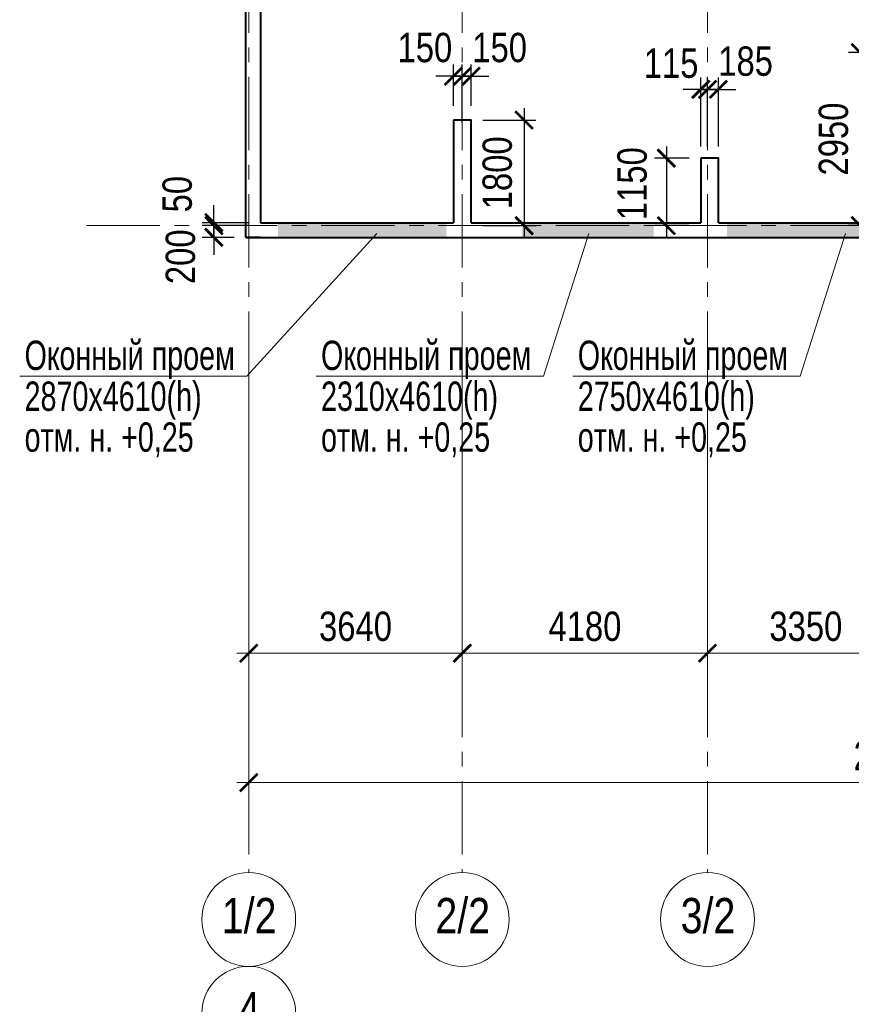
# Model space of a CAD drawing. Extents: x 26966 to 148137, y 549733 to 633733.
# Tile 12 of 29: x 43644 to 57817, y 594573 to 611352. Entities that reach past the tile are written whole.
import ezdxf
from ezdxf.enums import TextEntityAlignment as Align

# ---------------------------------------------------------------- set-up
doc = ezdxf.new("R2010")
doc.units = 0
doc.header["$LTSCALE"] = 1000
doc.header["$MEASUREMENT"] = 0
doc.linetypes.add('CENTER', pattern=[2, 1.25, -0.25, 0.25, -0.25])
for name, color, linetype, lineweight in [('CК-400-Т(двери)', 7, 'Continuous', 20), ('СК-040-С(тены)', 12, 'Continuous', 40), ('СК-043-С-ПИЛОНЫ', 5, 'Continuous', 40), ('СК-100-О(си)', 7, 'CENTER', 15), ('СК-100-О(си)_имя', 7, 'CENTER', 15), ('СК-110-О-РАЗМЕРЫ', 7, 'Continuous', 15), ('СК-300-Р(азмеры)', 7, 'Continuous', 20), ('СК-343-Р-КОЛОННЫ', 7, 'Continuous', 13), ('СК-600-Ш(триховка', 7, 'Continuous', 15)]:
    doc.layers.add(name, color=color, linetype=linetype, lineweight=lineweight)
doc.styles.add('RUSS', font='arial.ttf', dxfattribs={"width": 0.8})
doc.dimstyles.new('100-200', dxfattribs={"dimscale": 0, "dimtxt": 500, "dimasz": 300, "dimexe": 200, "dimexo": 200, "dimgap": 200, "dimtad": 1, "dimdec": 0, "dimzin": 0, "dimdsep": 46, "dimtxsty": 'RUSS', "dimblk": 'ARCHTICK', "dimcen": 0.096, "dimdle": 200, "dimclrd": 7, "dimclre": 7, "dimclrt": 256, "dimadec": 0, "dimazin": 0, "dimtfac": 1, "dimtdec": 0, "dimtmove": 2, "dimatfit": 3, "dimldrblk": 'OBLIQUE', "dimfxl": 1, "dimtolj": 1, "dimtzin": 0, "dimarcsym": 0})

# ---------------------------------------------------------------- blocks, each defined once
blk = doc.blocks.new('_ArchTick')
at = {"color": 0, "linetype": 'ByBlock', "const_width": 0.15}
blk.add_lwpolyline([(-0.5, -0.5), (0.5, 0.5)], dxfattribs=at)
blk = doc.blocks.new('*D35')
at = {"layer": 'Defpoints', "color": 0, "transparency": 16777216}
for p in [(-43920, -2470), (-40280, -2470), (-40280, -7287)]:
    blk.add_point(p, dxfattribs=at)
at = {"layer": 'СК-110-О-РАЗМЕРЫ', "color": 7, "lineweight": -2, "transparency": 16777216}
for p, q in [((-43920, -2670), (-43920, -7487)), ((-40280, -2670), (-40280, -7487)), ((-44120, -7287), (-40080, -7287))]:
    blk.add_line(p, q, dxfattribs=at)
at = {"layer": 'СК-110-О-РАЗМЕРЫ', "color": 7, "lineweight": -2, "transparency": 16777216, "xscale": 300, "yscale": 300, "zscale": 300, "rotation": 180}
blk.add_blockref('_ArchTick', (-43920, -7287), dxfattribs=at)
at = {"layer": 'СК-110-О-РАЗМЕРЫ', "color": 7, "lineweight": -2, "transparency": 16777216, "xscale": 300, "yscale": 300, "zscale": 300}
blk.add_blockref('_ArchTick', (-40280, -7287), dxfattribs=at)
at = {"layer": 'СК-110-О-РАЗМЕРЫ', "transparency": 16777216, "insert": (-42100, -6831), "char_height": 500, "attachment_point": 5, "style": 'RUSS'}
blk.add_mtext('\\A1;3640', dxfattribs=at)
blk = doc.blocks.new('_Oblique')
at = {"color": 0, "linetype": 'ByBlock', "lineweight": -2}
blk.add_line((-0.5, -0.5), (0.5, 0.5), dxfattribs=at)
blk = doc.blocks.new('*D36')
at = {"layer": 'Defpoints', "color": 0, "transparency": 16777216}
for p in [(-40280, -2470), (-36100, -2470), (-40280, -7287)]:
    blk.add_point(p, dxfattribs=at)
at = {"layer": 'СК-110-О-РАЗМЕРЫ', "color": 7, "lineweight": -2, "transparency": 16777216}
for p, q in [((-40280, -2670), (-40280, -7487)), ((-36100, -2670), (-36100, -7487)), ((-35900, -7287), (-40480, -7287))]:
    blk.add_line(p, q, dxfattribs=at)
at = {"layer": 'СК-110-О-РАЗМЕРЫ', "color": 7, "lineweight": -2, "transparency": 16777216, "xscale": 300, "yscale": 300, "zscale": 300, "rotation": 180}
blk.add_blockref('_ArchTick', (-40280, -7287), dxfattribs=at)
at = {"layer": 'СК-110-О-РАЗМЕРЫ', "color": 7, "lineweight": -2, "transparency": 16777216, "xscale": 300, "yscale": 300, "zscale": 300}
blk.add_blockref('_ArchTick', (-36100, -7287), dxfattribs=at)
at = {"layer": 'СК-110-О-РАЗМЕРЫ', "transparency": 16777216, "insert": (-38190, -6831), "char_height": 500, "attachment_point": 5, "style": 'RUSS'}
blk.add_mtext('\\A1;4180', dxfattribs=at)
blk = doc.blocks.new('*D37')
at = {"layer": 'Defpoints', "color": 0, "transparency": 16777216}
for p in [(-36100, -2470), (-32750, -2470), (-32750, -7287)]:
    blk.add_point(p, dxfattribs=at)
at = {"layer": 'СК-110-О-РАЗМЕРЫ', "color": 7, "lineweight": -2, "transparency": 16777216}
for p, q in [((-36100, -2670), (-36100, -7487)), ((-32750, -2670), (-32750, -7487)), ((-36300, -7287), (-32550, -7287))]:
    blk.add_line(p, q, dxfattribs=at)
at = {"layer": 'СК-110-О-РАЗМЕРЫ', "color": 7, "lineweight": -2, "transparency": 16777216, "xscale": 300, "yscale": 300, "zscale": 300, "rotation": 180}
blk.add_blockref('_ArchTick', (-36100, -7287), dxfattribs=at)
at = {"layer": 'СК-110-О-РАЗМЕРЫ', "color": 7, "lineweight": -2, "transparency": 16777216, "xscale": 300, "yscale": 300, "zscale": 300}
blk.add_blockref('_ArchTick', (-32750, -7287), dxfattribs=at)
at = {"layer": 'СК-110-О-РАЗМЕРЫ', "transparency": 16777216, "insert": (-34425, -6831), "char_height": 500, "attachment_point": 5, "style": 'RUSS'}
blk.add_mtext('\\A1;3350', dxfattribs=at)
blk = doc.blocks.new('*D34')
at = {"layer": 'Defpoints', "color": 0, "transparency": 16777216}
for p in [(-43920, -7287), (-21750, -7287), (-21750, -9492)]:
    blk.add_point(p, dxfattribs=at)
at = {"layer": 'СК-110-О-РАЗМЕРЫ', "color": 7, "lineweight": -2, "transparency": 16777216}
for p, q in [((-43920, -7487), (-43920, -9692)), ((-21750, -7487), (-21750, -9692)), ((-44120, -9492), (-21550, -9492))]:
    blk.add_line(p, q, dxfattribs=at)
at = {"layer": 'СК-110-О-РАЗМЕРЫ', "color": 7, "lineweight": -2, "transparency": 16777216, "xscale": 300, "yscale": 300, "zscale": 300, "rotation": 180}
blk.add_blockref('_ArchTick', (-43920, -9492), dxfattribs=at)
at = {"layer": 'СК-110-О-РАЗМЕРЫ', "color": 7, "lineweight": -2, "transparency": 16777216, "xscale": 300, "yscale": 300, "zscale": 300}
blk.add_blockref('_ArchTick', (-21750, -9492), dxfattribs=at)
at = {"layer": 'СК-110-О-РАЗМЕРЫ', "transparency": 16777216, "insert": (-32835, -9037), "char_height": 500, "attachment_point": 5, "style": 'RUSS'}
blk.add_mtext('\\A1;22170', dxfattribs=at)
blk = doc.blocks.new('A$Cc2edbf5f')
at = {"layer": 'СК-040-С(тены)'}
for p, q in [((-49, -200), (-49, 15201)), ((203, 15201), (203, 49)), ((203, 49), (3490, 49)), ((3790, 49), (7705, 50)), ((8005, 50), (11150, 50)), ((-49, -200), (44120, -200)), ((203, -200), (-49, -200))]:
    blk.add_line(p, q, dxfattribs=at)
at = {"layer": 'СК-043-С-ПИЛОНЫ'}
for points in [[(3490, 1800), (3490, 49)], [(3790, 49), (3790, 1800), (3490, 1800)], [(7705, 1150), (7705, 50)], [(8005, 50), (8005, 1150), (7705, 1150)]]:
    blk.add_lwpolyline(points, dxfattribs=at)
at = {"layer": 'СК-600-Ш(триховка', "color": 7}
for points in [[(500, -200), (500, 49), (3370, -203), (3370, 49)], [(4665, -200), (4665, 50), (6900, -200), (6900, 50)], [(8150, -200), (8150, 50), (10900, -200), (10900, 50)]]:
    blk.add_solid(points, dxfattribs=at)
blk = doc.blocks.new('*D193')
at = {"layer": 'Defpoints', "color": 0, "transparency": 16777216}
for p in [(51187, 610388), (51037, 609682), (51187, 609393)]:
    blk.add_point(p, dxfattribs=at)
at = {"layer": 'СК-343-Р-КОЛОННЫ', "color": 7, "lineweight": -2, "transparency": 16777216}
for p, q in [((51037, 609882), (51037, 610588)), ((51187, 609593), (51187, 610588)), ((51037, 610388), (50737, 610388)), ((51037, 610388), (51187, 610388)), ((51187, 610388), (51487, 610388))]:
    blk.add_line(p, q, dxfattribs=at)
at = {"layer": 'СК-343-Р-КОЛОННЫ', "color": 7, "lineweight": -2, "transparency": 16777216, "xscale": 300, "yscale": 300, "zscale": 300}
blk.add_blockref('_ArchTick', (51037, 610388), dxfattribs=at)
at = {"layer": 'СК-343-Р-КОЛОННЫ', "color": 7, "lineweight": -2, "transparency": 16777216, "xscale": 300, "yscale": 300, "zscale": 300, "rotation": 180}
blk.add_blockref('_ArchTick', (51187, 610388), dxfattribs=at)
at = {"layer": 'СК-343-Р-КОЛОННЫ', "transparency": 16777216, "insert": (50550, 610875), "char_height": 500, "attachment_point": 5, "style": 'RUSS'}
blk.add_mtext('\\A1;150', dxfattribs=at)
blk = doc.blocks.new('*D194')
at = {"layer": 'Defpoints', "color": 0, "transparency": 16777216}
for p in [(51187, 610388), (51337, 609682), (51187, 609393)]:
    blk.add_point(p, dxfattribs=at)
at = {"layer": 'СК-343-Р-КОЛОННЫ', "color": 7, "lineweight": -2, "transparency": 16777216}
for p, q in [((51187, 609593), (51187, 610588)), ((51337, 609882), (51337, 610588)), ((51187, 610388), (50887, 610388)), ((51337, 610388), (51187, 610388)), ((51337, 610388), (51637, 610388))]:
    blk.add_line(p, q, dxfattribs=at)
at = {"layer": 'СК-343-Р-КОЛОННЫ', "color": 7, "lineweight": -2, "transparency": 16777216, "xscale": 300, "yscale": 300, "zscale": 300}
blk.add_blockref('_ArchTick', (51187, 610388), dxfattribs=at)
at = {"layer": 'СК-343-Р-КОЛОННЫ', "color": 7, "lineweight": -2, "transparency": 16777216, "xscale": 300, "yscale": 300, "zscale": 300, "rotation": 180}
blk.add_blockref('_ArchTick', (51337, 610388), dxfattribs=at)
at = {"layer": 'СК-343-Р-КОЛОННЫ', "transparency": 16777216, "insert": (51824, 610875), "char_height": 500, "attachment_point": 5, "style": 'RUSS'}
blk.add_mtext('\\A1;150', dxfattribs=at)
blk = doc.blocks.new('*D195')
at = {"layer": 'Defpoints', "color": 0, "transparency": 16777216}
for p in [(55367, 610165), (55252, 608993), (55367, 608993)]:
    blk.add_point(p, dxfattribs=at)
at = {"layer": 'СК-343-Р-КОЛОННЫ', "color": 7, "lineweight": -2, "transparency": 16777216}
for p, q in [((55252, 609193), (55252, 610365)), ((55367, 609193), (55367, 610365)), ((55252, 610165), (54952, 610165)), ((55252, 610165), (55367, 610165)), ((55367, 610165), (55667, 610165))]:
    blk.add_line(p, q, dxfattribs=at)
at = {"layer": 'СК-343-Р-КОЛОННЫ', "color": 7, "lineweight": -2, "transparency": 16777216, "xscale": 300, "yscale": 300, "zscale": 300}
blk.add_blockref('_ArchTick', (55252, 610165), dxfattribs=at)
at = {"layer": 'СК-343-Р-КОЛОННЫ', "color": 7, "lineweight": -2, "transparency": 16777216, "xscale": 300, "yscale": 300, "zscale": 300, "rotation": 180}
blk.add_blockref('_ArchTick', (55367, 610165), dxfattribs=at)
at = {"layer": 'СК-343-Р-КОЛОННЫ', "transparency": 16777216, "insert": (54746, 610608), "char_height": 500, "attachment_point": 5, "style": 'RUSS'}
blk.add_mtext('\\A1;115', dxfattribs=at)
blk = doc.blocks.new('*D196')
at = {"layer": 'Defpoints', "color": 0, "transparency": 16777216}
for p in [(55367, 610165), (55367, 608993), (55552, 608993)]:
    blk.add_point(p, dxfattribs=at)
at = {"layer": 'СК-343-Р-КОЛОННЫ', "color": 7, "lineweight": -2, "transparency": 16777216}
for p, q in [((55367, 609193), (55367, 610365)), ((55552, 609193), (55552, 610365)), ((55367, 610165), (55067, 610165)), ((55552, 610165), (55367, 610165)), ((55552, 610165), (55852, 610165))]:
    blk.add_line(p, q, dxfattribs=at)
at = {"layer": 'СК-343-Р-КОЛОННЫ', "color": 7, "lineweight": -2, "transparency": 16777216, "xscale": 300, "yscale": 300, "zscale": 300}
blk.add_blockref('_ArchTick', (55367, 610165), dxfattribs=at)
at = {"layer": 'СК-343-Р-КОЛОННЫ', "color": 7, "lineweight": -2, "transparency": 16777216, "xscale": 300, "yscale": 300, "zscale": 300, "rotation": 180}
blk.add_blockref('_ArchTick', (55552, 610165), dxfattribs=at)
at = {"layer": 'СК-343-Р-КОЛОННЫ', "transparency": 16777216, "insert": (56016, 610643), "char_height": 500, "attachment_point": 5, "style": 'RUSS'}
blk.add_mtext('\\A1;185', dxfattribs=at)
blk = doc.blocks.new('*D197')
at = {"layer": 'Defpoints', "color": 0, "transparency": 16777216}
for p in [(51337, 609643), (51337, 607843), (52241, 607843)]:
    blk.add_point(p, dxfattribs=at)
at = {"layer": 'СК-343-Р-КОЛОННЫ', "color": 7, "lineweight": -2, "transparency": 16777216}
for p, q in [((52241, 609843), (52241, 607643)), ((51537, 609643), (52441, 609643)), ((51537, 607843), (52441, 607843))]:
    blk.add_line(p, q, dxfattribs=at)
at = {"layer": 'СК-343-Р-КОЛОННЫ', "color": 7, "lineweight": -2, "transparency": 16777216, "xscale": 300, "yscale": 300, "zscale": 300}
for p, rotation in [((52241, 609643), 90), ((52241, 607843), 270)]:
    blk.add_blockref('_ArchTick', p, dxfattribs=dict(at, rotation=rotation))
at = {"layer": 'СК-343-Р-КОЛОННЫ', "transparency": 16777216, "insert": (51786, 608743), "char_height": 500, "attachment_point": 5, "rotation": 90, "style": 'RUSS'}
blk.add_mtext('\\A1;1800', dxfattribs=at)
blk = doc.blocks.new('*D198')
at = {"layer": 'Defpoints', "color": 0, "transparency": 16777216}
for p in [(55252, 608993), (54665, 607843), (55252, 607843)]:
    blk.add_point(p, dxfattribs=at)
at = {"layer": 'СК-343-Р-КОЛОННЫ', "color": 7, "lineweight": -2, "transparency": 16777216}
for p, q in [((54665, 609193), (54665, 607643)), ((55052, 608993), (54465, 608993)), ((55052, 607843), (54465, 607843))]:
    blk.add_line(p, q, dxfattribs=at)
at = {"layer": 'СК-343-Р-КОЛОННЫ', "color": 7, "lineweight": -2, "transparency": 16777216, "xscale": 300, "yscale": 300, "zscale": 300}
for p, rotation in [((54665, 608993), 90), ((54665, 607843), 270)]:
    blk.add_blockref('_ArchTick', p, dxfattribs=dict(at, rotation=rotation))
at = {"layer": 'СК-343-Р-КОЛОННЫ', "transparency": 16777216, "insert": (54084, 608558), "char_height": 500, "attachment_point": 5, "rotation": 90, "style": 'RUSS'}
blk.add_mtext('\\A1;1150', dxfattribs=at)
blk = doc.blocks.new('*D182')
at = {"layer": 'Defpoints', "color": 0, "transparency": 16777216}
for p in [(46954, 607843), (47499, 607843), (47499, 607643)]:
    blk.add_point(p, dxfattribs=at)
at = {"layer": 'СК-343-Р-КОЛОННЫ', "color": 7, "lineweight": -2, "transparency": 16777216}
for p, q in [((46954, 607843), (46954, 608143)), ((47299, 607843), (46754, 607843)), ((46954, 607643), (46954, 607843)), ((47299, 607643), (46754, 607643)), ((46954, 607643), (46954, 607343))]:
    blk.add_line(p, q, dxfattribs=at)
at = {"layer": 'СК-343-Р-КОЛОННЫ', "color": 7, "lineweight": -2, "transparency": 16777216, "xscale": 300, "yscale": 300, "zscale": 300}
for p, rotation in [((46954, 607843), 270), ((46954, 607643), 90)]:
    blk.add_blockref('_ArchTick', p, dxfattribs=dict(at, rotation=rotation))
at = {"layer": 'СК-343-Р-КОЛОННЫ', "transparency": 16777216, "insert": (46386, 607312), "char_height": 500, "attachment_point": 5, "rotation": 90, "style": 'RUSS'}
blk.add_mtext('\\A1;200', dxfattribs=at)
blk = doc.blocks.new('*D183')
at = {"layer": 'Defpoints', "color": 0, "transparency": 16777216}
for p in [(46954, 607843), (47750, 607893), (47750, 607843)]:
    blk.add_point(p, dxfattribs=at)
at = {"layer": 'СК-343-Р-КОЛОННЫ', "color": 7, "lineweight": -2, "transparency": 16777216}
for p, q in [((46954, 607893), (46954, 608193)), ((47550, 607893), (46754, 607893)), ((47550, 607843), (46754, 607843)), ((46954, 607893), (46954, 607843)), ((46954, 607843), (46954, 607543))]:
    blk.add_line(p, q, dxfattribs=at)
at = {"layer": 'СК-343-Р-КОЛОННЫ', "color": 7, "lineweight": -2, "transparency": 16777216, "xscale": 300, "yscale": 300, "zscale": 300}
for p, rotation in [((46954, 607893), 270), ((46954, 607843), 90)]:
    blk.add_blockref('_ArchTick', p, dxfattribs=dict(at, rotation=rotation))
at = {"layer": 'СК-343-Р-КОЛОННЫ', "transparency": 16777216, "insert": (46331, 608379), "char_height": 500, "attachment_point": 5, "rotation": 90, "style": 'RUSS'}
blk.add_mtext('\\A1;50', dxfattribs=at)
blk = doc.blocks.new('*D184')
at = {"layer": 'Defpoints', "color": 0, "transparency": 16777216}
for p in [(58697, 610793), (57970, 607843), (58697, 607843)]:
    blk.add_point(p, dxfattribs=at)
at = {"layer": 'СК-343-Р-КОЛОННЫ', "color": 7, "lineweight": -2, "transparency": 16777216}
for p, q in [((57970, 610993), (57970, 607643)), ((58497, 610793), (57770, 610793)), ((58497, 607843), (57770, 607843))]:
    blk.add_line(p, q, dxfattribs=at)
at = {"layer": 'СК-343-Р-КОЛОННЫ', "color": 7, "lineweight": -2, "transparency": 16777216, "xscale": 300, "yscale": 300, "zscale": 300}
for p, rotation in [((57970, 610793), 90), ((57970, 607843), 270)]:
    blk.add_blockref('_ArchTick', p, dxfattribs=dict(at, rotation=rotation))
at = {"layer": 'СК-343-Р-КОЛОННЫ', "transparency": 16777216, "insert": (57515, 609318), "char_height": 500, "attachment_point": 5, "rotation": 90, "style": 'RUSS'}
blk.add_mtext('\\A1;2950', dxfattribs=at)
blk = doc.blocks.new('оси')
at = {"layer": 'СК-100-О(си)'}
for p, q in [((-43920.2, 18534.9), (-43920.2, -11023.5)), ((-40280.2, 18534.9), (-40280.2, -11023.5)), ((-36100.2, 18534.9), (-36100.2, -11023.5)), ((-46685.3, 0), (4554.2, 0))]:
    blk.add_line(p, q, dxfattribs=at)
at = {"layer": 'СК-100-О(си)', "linetype": 'Continuous'}
for centre in [(-43920.2, -11823.5), (-40280.2, -11823.5), (-36100.2, -11823.5), (-43920.2, -13423.5)]:
    blk.add_circle(centre, 800, dxfattribs=at)
at = {"layer": 'СК-100-О(си)_имя', "style": 'RUSS', "width": 0.8}
for s, p in [('1/2', (-43912.4, -11757.8)), ('2/2', (-40272.4, -11757.8)), ('3/2', (-36092.4, -11757.8)), ('4', (-43912.4, -13357.8))]:
    blk.add_text(s, height=600, dxfattribs=at).set_placement(p, align=Align.MIDDLE_CENTER)
at = {"layer": 'СК-110-О-РАЗМЕРЫ'}
for base, p1, p2, picture, middle in [((-40280.2, -7286.6), (-43920.2, -2469.7), (-40280.2, -2469.7), '*D35', (-42100.2, -6831.1)), ((-32750.1, -7286.6), (-36100.2, -2469.7), (-32750.1, -2469.7), '*D37', (-34425.2, -6831.1)), ((-21750, -9492.1), (-43920.2, -7286.6), (-21750, -7286.6), '*D34', (-32835.1, -9036.8))]:
    dim = blk.add_linear_dim(base=base, p1=p1, p2=p2, dimstyle='100-200', override={"dimscale": 1}, dxfattribs=at)
    dim.commit()
    dim.dimension.update_dxf_attribs({"geometry": picture, "text_midpoint": middle})
dim = blk.add_linear_dim(base=(-40280.2, -7286.6), p1=(-36100.2, -2469.7), p2=(-40280.2, -2469.7), angle=180, dimstyle='100-200', override={"dimscale": 1}, dxfattribs=at)
dim.commit()
dim.dimension.update_dxf_attribs({"geometry": '*D36', "text_midpoint": (-38190.2, -6831.3)})
blk = doc.blocks.new('A$C858fb3ef')
at = {"layer": 'СК-300-Р(азмеры)'}
blk.add_blockref('оси', (0, 0), dxfattribs=at)
blk = doc.blocks.new('A$C573b34c5')
blk.add_blockref('A$C858fb3ef', (0, 0))

msp = doc.modelspace()

# ---------------------------------------------------------------- linework, layer by layer
at = {"layer": 'CК-400-Т(двери)', "color": 7}
for points in [[(43644.2, 605279.3), (47518, 605279.3), (49729.1, 607709.1)], [(48696.8, 605279.3), (52570.6, 605279.3), (53341.9, 607709.1)], [(53072.4, 605279.3), (56946.2, 605279.3), (57717.4, 607709.1)]]:
    msp.add_lwpolyline(points, dxfattribs=at)

# ---------------------------------------------------------------- block references
at = {"layer": 'СК-040-С(тены)'}
msp.add_blockref('A$Cc2edbf5f', (47547.3, 607842.8), dxfattribs=at)
at = {"layer": 'СК-300-Р(азмеры)'}
msp.add_blockref('A$C573b34c5', (91467.5, 607842.9), dxfattribs=at)

# ---------------------------------------------------------------- texts
at = {"layer": 'CК-400-Т(двери)', "color": 7, "char_height": 500, "width": 4535.799, "attachment_point": 1, "line_spacing_factor": 0.835689, "style": 'RUSS'}
for s, insert in [('{\\W0.7;Оконный проем\\P2870х4610(h)\\Pотм. н. +0,25}', (43727.6, 605882.8)), ('{\\W0.7;Оконный проем\\P2310х4610(h)\\Pотм. н. +0,25}', (48780.2, 605882.8)), ('{\\W0.7;Оконный проем\\P2750х4610(h)\\Pотм. н. +0,25}', (53155.7, 605882.8))]:
    msp.add_mtext(s, dxfattribs=dict(at, insert=insert))

# ---------------------------------------------------------------- dimensions: what is measured, and where the dimension line sits
at = {"layer": 'СК-343-Р-КОЛОННЫ'}
for base, p1, p2, picture, middle in [((51187.3, 610388.3), (51037.2, 609682.3), (51187.3, 609392.8), '*D193', (50550.4, 610874.5)), ((55367.3, 610165.1), (55552.2, 608993.3), (55367.3, 608993), '*D196', (56016, 610643.4)), ((55367.3, 610165.1), (55252.2, 608993.3), (55367.3, 608993), '*D195', (54746.1, 610608.4))]:
    dim = msp.add_linear_dim(base=base, p1=p1, p2=p2, dimstyle='100-200', override={"dimscale": 1}, dxfattribs=at)
    dim.commit()
    dim.dimension.update_dxf_attribs({"geometry": picture, "text_midpoint": middle, "dimtype": 160})
for base, p1, p2, angle, picture, middle in [((51187.3, 610388.3), (51337.2, 609682.3), (51187.3, 609392.8), 180, '*D194', (51824.2, 610874.5)), ((54665.3, 607842.9), (55252.2, 608993.3), (55252.2, 607842.9), 90, '*D198', (54084.4, 608558)), ((46953.9, 607842.9), (47750, 607893.2), (47750, 607842.9), 90, '*D183', (46331, 608379.4)), ((46953.9, 607842.9), (47498.6, 607643.3), (47498.6, 607842.9), 90, '*D182', (46385.9, 607312.3))]:
    dim = msp.add_linear_dim(base=base, p1=p1, p2=p2, angle=angle, dimstyle='100-200', override={"dimscale": 1}, dxfattribs=at)
    dim.commit()
    dim.dimension.update_dxf_attribs({"geometry": picture, "text_midpoint": middle, "dimtype": 160})
for base, p1, p2, picture, middle in [((57969.8, 607842.9), (58697.3, 610793), (58697.3, 607842.9), '*D184', (57514.5, 609318)), ((52241.3, 607842.9), (51337.2, 609643.2), (51337.2, 607842.9), '*D197', (51786, 608743.1))]:
    dim = msp.add_linear_dim(base=base, p1=p1, p2=p2, angle=90, dimstyle='100-200', override={"dimscale": 1}, dxfattribs=at)
    dim.commit()
    dim.dimension.update_dxf_attribs({"geometry": picture, "text_midpoint": middle})

doc.saveas('drawing.dxf')
